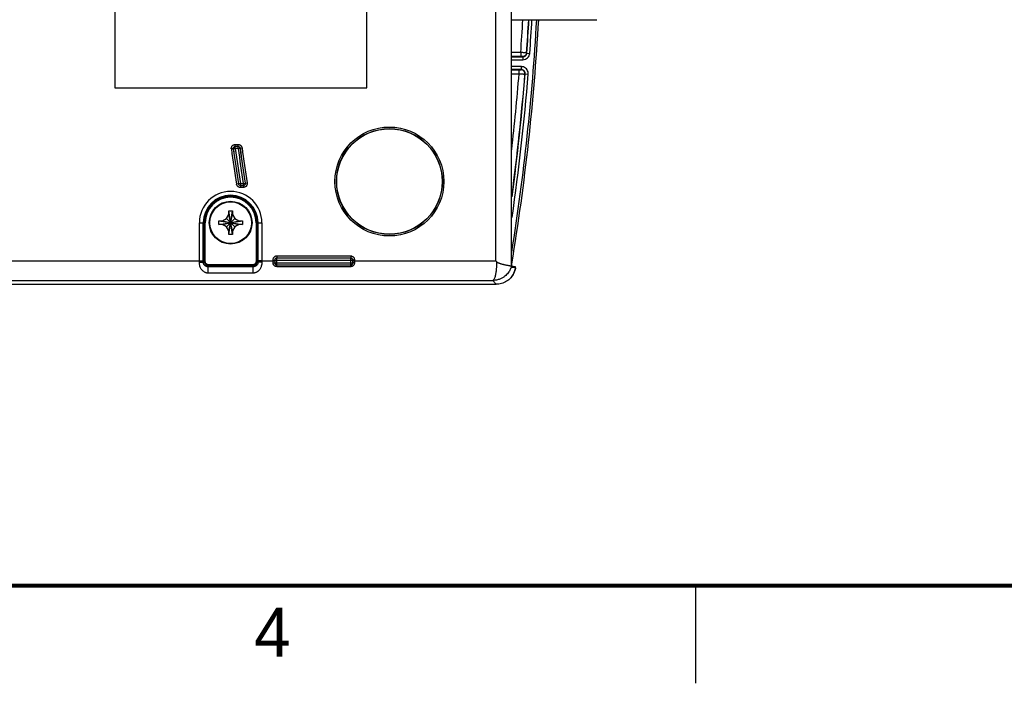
# Model space of a CAD drawing. Header units: inches. Extents: x 0 to 34, y 0 to 22.
# Tile 22 of 73: x 17.8 to 22.8, y 0 to 3.4. Entities that reach past the tile are written whole.
import ezdxf

# ---------------------------------------------------------------- set-up
doc = ezdxf.new("R2010")
doc.units = ezdxf.units.IN
doc.header["$LTSCALE"] = 1.87
doc.header["$MEASUREMENT"] = 0
doc.layers.get('0').update_dxf_attribs({"linetype": 'CONTINUOUS'})
doc.styles.get("Standard").update_dxf_attribs({"font": 'txt', "width": 0.8})

msp = doc.modelspace()

# ---------------------------------------------------------------- linework, layer by layer
at = {"color": 7, "linetype": 'CONTINUOUS'}
for p, q in [((18.2757, 5.0909), (18.2757, 3.0504)), ((19.5662, 3.0504), (19.5662, 5.0909)), ((20.2264, 2.1638), (20.2264, 3.9645)), ((20.3064, 2.1375), (20.3064, 3.8569)), ((20.3069, 2.1765), (20.3069, 3.8569)), ((20.3069, 3.3997), (20.7437, 3.3997)), ((20.3534, 3.2313), (20.3069, 3.2313)), ((20.3534, 3.2313), (20.3534, 3.2113)), ((20.3847, 3.2282), (20.3833, 3.2297)), ((20.3847, 3.2282), (20.3996, 3.2272)), ((20.3534, 3.2113), (20.3069, 3.2113)), ((20.3069, 3.2097), (20.3647, 3.2097)), ((20.3069, 3.1947), (20.3647, 3.1947)), ((20.3647, 3.2097), (20.3634, 3.2111)), ((20.3647, 3.2097), (20.3647, 3.1947)), ((20.3567, 3.1591), (20.3069, 3.1591)), ((20.3567, 3.1441), (20.3069, 3.1441)), ((20.3069, 3.1425), (20.3451, 3.1425)), ((20.3451, 3.1225), (20.3451, 3.1425)), ((20.3551, 3.1427), (20.3567, 3.1441)), ((20.3567, 3.1441), (20.3567, 3.1591)), ((20.3069, 3.1225), (20.3451, 3.1225)), ((20.3751, 3.1211), (20.3767, 3.1225)), ((20.3767, 3.1225), (20.3916, 3.1213)), ((18.2757, 3.0504), (18.276, 3.0507)), ((18.2757, 3.0504), (19.5662, 3.0504)), ((19.5662, 3.0504), (19.566, 3.0507)), ((18.8816, 2.7387), (18.8717, 2.7373)), ((18.8819, 2.7384), (18.8816, 2.7387)), ((18.8918, 2.7398), (18.8819, 2.7384)), ((18.8915, 2.7601), (18.9065, 2.7601)), ((18.8915, 2.7501), (18.8915, 2.7601)), ((18.9062, 2.7498), (18.8918, 2.7498)), ((18.8918, 2.7398), (18.8918, 2.7498)), ((18.9062, 2.7398), (18.8918, 2.7398)), ((18.9062, 2.7398), (18.9062, 2.7498)), ((18.9062, 2.7398), (18.9161, 2.7412)), ((18.9065, 2.7501), (18.9065, 2.7601)), ((18.9161, 2.7412), (18.9164, 2.7414)), ((18.9164, 2.7414), (18.9263, 2.7428)), ((18.9082, 2.5587), (18.8983, 2.5571)), ((18.9084, 2.5589), (18.9082, 2.5587)), ((18.9183, 2.5605), (18.9084, 2.5589)), ((18.9181, 2.5502), (18.9181, 2.5402)), ((18.9331, 2.5402), (18.9181, 2.5402)), ((18.9183, 2.5605), (18.9328, 2.5605)), ((18.9183, 2.5605), (18.9183, 2.5505)), ((18.9183, 2.5505), (18.9328, 2.5505)), ((18.9328, 2.5605), (18.9426, 2.5621)), ((18.9328, 2.5605), (18.9328, 2.5505)), ((18.9331, 2.5502), (18.9331, 2.5402)), ((18.9426, 2.5621), (18.9429, 2.5618)), ((18.9429, 2.5618), (18.9528, 2.5633)), ((18.8774, 2.2988), (18.8585, 2.4205)), ((18.8585, 2.2988), (18.8774, 2.4205)), ((18.826, 2.3692), (18.8466, 2.381)), ((18.8466, 2.381), (18.8585, 2.4017)), ((18.8466, 2.381), (18.8894, 2.3383)), ((18.8466, 2.3383), (18.8894, 2.381)), ((18.8585, 2.4017), (18.8585, 2.4199)), ((18.8775, 2.3177), (18.8585, 2.4017)), ((18.8585, 2.3177), (18.8775, 2.4017)), ((18.8775, 2.4199), (18.8775, 2.4017)), ((18.8775, 2.4017), (18.8894, 2.381)), ((18.8894, 2.381), (18.91, 2.3692)), ((18.7078, 2.3597), (18.7376, 2.3597)), ((18.7078, 2.1572), (18.7078, 2.3597)), ((18.7278, 2.1638), (18.7278, 2.3597)), ((18.7326, 2.1632), (18.7326, 2.3597)), ((18.7376, 2.1632), (18.7376, 2.3597)), ((18.8071, 2.3502), (18.9288, 2.3691)), ((18.8071, 2.3691), (18.9288, 2.3502)), ((18.8077, 2.3692), (18.826, 2.3692)), ((18.826, 2.3502), (18.8077, 2.3502)), ((18.826, 2.3502), (18.91, 2.3692)), ((18.826, 2.3692), (18.91, 2.3502)), ((18.8466, 2.3383), (18.826, 2.3502)), ((18.8585, 2.3177), (18.8466, 2.3383)), ((18.8894, 2.3383), (18.8775, 2.3177)), ((18.91, 2.3502), (18.8894, 2.3383)), ((18.91, 2.3692), (18.9282, 2.3692)), ((18.9282, 2.3502), (18.91, 2.3502)), ((18.9984, 2.3597), (19.0281, 2.3597)), ((18.9984, 2.3597), (18.9984, 2.1632)), ((19.0034, 2.3597), (19.0034, 2.1632)), ((19.0081, 2.3597), (19.0081, 2.1638)), ((19.0281, 2.3597), (19.0281, 2.1572)), ((18.8585, 2.2994), (18.8585, 2.3177)), ((18.8775, 2.3177), (18.8775, 2.2994)), ((19.0839, 2.1681), (19.0939, 2.1681)), ((19.0839, 2.1681), (19.0839, 2.1542)), ((19.4837, 2.1881), (19.1039, 2.1881)), ((19.1039, 2.1881), (19.1039, 2.1781)), ((19.4834, 2.1778), (19.1041, 2.1778)), ((19.1041, 2.1435), (19.1041, 2.1778)), ((19.4834, 2.1435), (19.4834, 2.1778)), ((19.4837, 2.1881), (19.4837, 2.1781)), ((19.5037, 2.1681), (19.4937, 2.1681)), ((19.5037, 2.1542), (19.5037, 2.1681)), ((17.1308, 2.1638), (18.7278, 2.1638)), ((18.7278, 2.1585), (18.7326, 2.1632)), ((18.7376, 2.1632), (18.7326, 2.1632)), ((18.7531, 2.1338), (18.7576, 2.1383)), ((18.9828, 2.1338), (18.7531, 2.1338)), ((18.7531, 2.1013), (18.7531, 2.1338)), ((18.9784, 2.1432), (18.7576, 2.1432)), ((18.7576, 2.1432), (18.7576, 2.1383)), ((18.9784, 2.1383), (18.7576, 2.1383)), ((18.9784, 2.1432), (18.9784, 2.1383)), ((18.9828, 2.1338), (18.9784, 2.1383)), ((18.9828, 2.1013), (18.9828, 2.1338)), ((18.9984, 2.1632), (19.0034, 2.1632)), ((19.0081, 2.1585), (19.0034, 2.1632)), ((19.0281, 2.1638), (19.0081, 2.1638)), ((19.0281, 2.1638), (19.0839, 2.1638)), ((19.0839, 2.1638), (19.0939, 2.1638)), ((19.0941, 2.1678), (19.4934, 2.1678)), ((19.0941, 2.1678), (19.0941, 2.1535)), ((19.0941, 2.1535), (19.4934, 2.1535)), ((19.1038, 2.136), (19.1038, 2.1432)), ((19.1038, 2.136), (19.4837, 2.136)), ((19.1041, 2.1435), (19.4834, 2.1435)), ((19.4837, 2.136), (19.4837, 2.1432)), ((19.4934, 2.1535), (19.4934, 2.1678)), ((19.4937, 2.1638), (20.2264, 2.1638)), ((20.3274, 2.1333), (20.3074, 2.1333)), ((20.3074, 2.1315), (20.3269, 2.1311)), ((18.9828, 2.1013), (18.7531, 2.1013)), ((13.941, 2.044), (20.2278, 2.044)), ((13.9579, 2.0639), (20.2109, 2.0639))]:
    msp.add_line(p, q, dxfattribs=at)
at = {"color": 2, "linetype": 'CONTINUOUS'}
msp.add_line((21.25, 0), (21.25, 0.5), dxfattribs=at)
at = {"color": 7, "linetype": 'CONTINUOUS', "const_width": 0.02}
msp.add_lwpolyline([(0.5, 0.5), (33.5, 0.5)], dxfattribs=at)
at = {"color": 7, "linetype": 'CONTINUOUS'}
for centre, radius in [((19.681, 2.5707), 0.279), ((19.681, 2.5707), 0.271), ((19.681, 2.5707), 0.27), ((18.868, 2.3597), 0.1095), ((18.868, 2.3597), 0.1067)]:
    msp.add_circle(centre, radius, dxfattribs=at)
for centre, radius, start, end in [((8.582, 4.0707), 11.8724, 350.9803, 356.75535), ((8.582, 4.0707), 11.8824, 350.69554, 356.76103), ((8.582, 4.0707), 11.8013, 355.92142, 356.73999), ((8.582, 4.0707), 11.8313, 355.92404, 356.74821), ((8.582, 4.0707), 11.8327, 355.91743, 356.74863), ((8.582, 4.0707), 11.8477, 355.91743, 356.75293), ((8.582, 4.0707), 11.8013, 353.4931, 355.39178), ((8.582, 4.0707), 11.8313, 352.3761, 355.39652), ((8.582, 4.0707), 11.8327, 352.33418, 355.40421), ((8.582, 4.0707), 11.8477, 351.82696, 355.40421), ((28.525, 4.0707), 9.7449, 187.86401, 188.935), ((28.525, 4.0707), 9.7349, 187.86401, 188.935), ((28.525, 4.0707), 9.7347, 187.86579, 188.93367), ((28.525, 4.0707), 9.7247, 187.86579, 188.93367), ((28.525, 4.0707), 9.7103, 187.87745, 188.94694), ((28.525, 4.0707), 9.7003, 187.87745, 188.94694), ((28.525, 4.0707), 9.7001, 187.8761, 188.94876), ((28.525, 4.0707), 9.6901, 187.8761, 188.94876), ((18.868, 2.3597), 0.1602, 0, 180), ((18.868, 2.3597), 0.1402, 0, 180), ((18.868, 2.3597), 0.1354, 0, 180), ((18.868, 2.3597), 0.1304, 0, 180), ((8.582, 4.0707), 11.9041, 350.60597, 350.63379), ((8.5819, 4.0707), 11.9041, 350.60597, 350.62298)]:
    msp.add_arc(centre, radius, start, end, dxfattribs=at)
for points, knots in [([(20.3833, 3.2297), (20.3832, 3.2297), (20.3828, 3.2297), (20.382, 3.2298), (20.3806, 3.2299), (20.3786, 3.23), (20.3756, 3.2302), (20.3716, 3.2304), (20.3664, 3.2307), (20.3602, 3.231), (20.3557, 3.2312), (20.3534, 3.2313)], [0, 0, 0, 0, 0.010511, 0.037217, 0.08191, 0.148943, 0.245124, 0.378435, 0.552654, 0.763553, 1, 1, 1, 1]), ([(20.3833, 3.2297), (20.3831, 3.2264), (20.3809, 3.2198), (20.3734, 3.2128), (20.3667, 3.2111), (20.3634, 3.2111)], [0, 0, 0, 0, 0.333326, 0.666674, 1, 1, 1, 1]), ([(20.3647, 3.2097), (20.3672, 3.2097), (20.3722, 3.2106), (20.3787, 3.2147), (20.3832, 3.2208), (20.3845, 3.2258), (20.3847, 3.2282)], [0, 0, 0, 0, 0.250437, 0.500043, 0.749805, 1, 1, 1, 1]), ([(20.3647, 3.1947), (20.3691, 3.1947), (20.3779, 3.1963), (20.3891, 3.2034), (20.397, 3.2142), (20.3993, 3.2228), (20.3996, 3.2272)], [0, 0, 0, 0, 0.250308, 0.499817, 0.749491, 1, 1, 1, 1]), ([(20.3634, 3.2111), (20.3633, 3.2111), (20.3632, 3.2111), (20.3629, 3.2112), (20.3625, 3.2112), (20.3618, 3.2112), (20.3608, 3.2112), (20.3594, 3.2113), (20.3577, 3.2113), (20.3556, 3.2113), (20.3541, 3.2113), (20.3534, 3.2113)], [0, 0, 0, 0, 0.010594, 0.037267, 0.081912, 0.148907, 0.245071, 0.378371, 0.552559, 0.763425, 1, 1, 1, 1]), ([(20.3451, 3.1425), (20.3455, 3.1425), (20.3464, 3.1425), (20.3477, 3.1425), (20.3489, 3.1425), (20.3502, 3.1425), (20.3515, 3.1425), (20.3528, 3.1426), (20.3539, 3.1426), (20.3546, 3.1427), (20.3551, 3.1426), (20.3551, 3.1427)], [0, 0, 0, 0, 0.129427, 0.255404, 0.381808, 0.510865, 0.642348, 0.771368, 0.885344, 0.966767, 1, 1, 1, 1]), ([(20.3751, 3.1211), (20.3754, 3.1247), (20.3739, 3.1322), (20.3662, 3.1406), (20.3588, 3.1427), (20.3551, 3.1427)], [0, 0, 0, 0, 0.333323, 0.666677, 1, 1, 1, 1]), ([(20.3916, 3.1213), (20.3919, 3.1252), (20.3913, 3.133), (20.3865, 3.1437), (20.3786, 3.1523), (20.3683, 3.1579), (20.3606, 3.1591), (20.3567, 3.1591)], [0, 0, 0, 0, 0.200661, 0.400286, 0.599989, 0.799507, 1, 1, 1, 1]), ([(20.3767, 3.1225), (20.3768, 3.1247), (20.3765, 3.1292), (20.3738, 3.1353), (20.3692, 3.1402), (20.3633, 3.1434), (20.3589, 3.1441), (20.3567, 3.1441)], [0, 0, 0, 0, 0.200319, 0.400077, 0.599944, 0.799638, 1, 1, 1, 1]), ([(20.3451, 3.1225), (20.3464, 3.1224), (20.3489, 3.1223), (20.3528, 3.1221), (20.3566, 3.1219), (20.3604, 3.1217), (20.3643, 3.1215), (20.3681, 3.1214), (20.3713, 3.1211), (20.3736, 3.1212), (20.3748, 3.121), (20.3751, 3.1211)], [0, 0, 0, 0, 0.129598, 0.255733, 0.382269, 0.51143, 0.642988, 0.772058, 0.886015, 0.967269, 1, 1, 1, 1]), ([(18.8717, 2.7373), (18.8716, 2.7383), (18.8714, 2.7404), (18.8717, 2.7438), (18.8724, 2.7461), (18.8728, 2.7472)], [0, 0, 0, 0, 0.295197, 0.626441, 1, 1, 1, 1]), ([(18.8728, 2.7472), (18.8733, 2.7485), (18.8747, 2.7512), (18.8776, 2.7547), (18.8816, 2.7577), (18.8847, 2.759), (18.8864, 2.7594)], [0, 0, 0, 0, 0.223276, 0.468471, 0.729924, 1, 1, 1, 1]), ([(18.8816, 2.7387), (18.8815, 2.7392), (18.8815, 2.7402), (18.8816, 2.7419), (18.8821, 2.7437), (18.8831, 2.7456), (18.8846, 2.7474), (18.8866, 2.7489), (18.8889, 2.7498), (18.8906, 2.7501), (18.8915, 2.7501)], [0, 0, 0, 0, 0.087058, 0.184789, 0.295022, 0.418629, 0.554375, 0.69909, 0.848526, 1, 1, 1, 1]), ([(18.8918, 2.7498), (18.8909, 2.7498), (18.8888, 2.7495), (18.886, 2.7482), (18.8835, 2.7458), (18.8819, 2.7424), (18.8817, 2.7398), (18.8819, 2.7384)], [0, 0, 0, 0, 0.168704, 0.351422, 0.549651, 0.765085, 1, 1, 1, 1]), ([(18.9161, 2.7412), (18.916, 2.7422), (18.9154, 2.7443), (18.9134, 2.7471), (18.9102, 2.7493), (18.9076, 2.7498), (18.9062, 2.7498)], [0, 0, 0, 0, 0.217549, 0.455208, 0.715303, 1, 1, 1, 1]), ([(18.9065, 2.7601), (18.9075, 2.7601), (18.9096, 2.7599), (18.9116, 2.7594), (18.9127, 2.7591)], [0, 0, 0, 0, 0.471533, 1, 1, 1, 1]), ([(18.9065, 2.7501), (18.907, 2.7501), (18.908, 2.75), (18.9097, 2.7496), (18.9114, 2.7488), (18.9131, 2.7476), (18.9147, 2.746), (18.9158, 2.7439), (18.9163, 2.7423), (18.9164, 2.7414)], [0, 0, 0, 0, 0.104308, 0.22126, 0.352503, 0.498141, 0.656582, 0.824811, 1, 1, 1, 1]), ([(18.9127, 2.7591), (18.9139, 2.7587), (18.9163, 2.7576), (18.9198, 2.7552), (18.9228, 2.7519), (18.9252, 2.7477), (18.9261, 2.7445), (18.9263, 2.7428)], [0, 0, 0, 0, 0.16848, 0.355425, 0.55883, 0.774867, 1, 1, 1, 1]), ([(18.9118, 2.5412), (18.9107, 2.5416), (18.9082, 2.5427), (18.9048, 2.545), (18.9018, 2.5483), (18.8994, 2.5524), (18.8986, 2.5555), (18.8983, 2.5571)], [0, 0, 0, 0, 0.170489, 0.359569, 0.564604, 0.778586, 1, 1, 1, 1]), ([(18.9181, 2.5502), (18.9176, 2.5502), (18.9165, 2.5503), (18.9149, 2.5507), (18.9131, 2.5515), (18.9114, 2.5526), (18.9099, 2.5543), (18.9087, 2.5563), (18.9083, 2.5579), (18.9082, 2.5587)], [0, 0, 0, 0, 0.105401, 0.22351, 0.355929, 0.50281, 0.662068, 0.828198, 1, 1, 1, 1]), ([(18.9084, 2.5589), (18.9086, 2.5579), (18.9092, 2.5559), (18.9112, 2.5531), (18.9144, 2.551), (18.9169, 2.5505), (18.9183, 2.5505)], [0, 0, 0, 0, 0.217901, 0.45571, 0.715705, 1, 1, 1, 1]), ([(18.9181, 2.5402), (18.9171, 2.5402), (18.915, 2.5404), (18.9129, 2.5409), (18.9118, 2.5412)], [0, 0, 0, 0, 0.471684, 1, 1, 1, 1]), ([(18.9328, 2.5505), (18.9337, 2.5505), (18.9357, 2.5508), (18.9386, 2.5522), (18.9411, 2.5546), (18.9427, 2.5581), (18.9428, 2.5607), (18.9426, 2.5621)], [0, 0, 0, 0, 0.168452, 0.351076, 0.549278, 0.764741, 1, 1, 1, 1]), ([(18.9429, 2.5618), (18.943, 2.5613), (18.9431, 2.5602), (18.943, 2.5585), (18.9425, 2.5567), (18.9415, 2.5548), (18.9401, 2.553), (18.9381, 2.5514), (18.9357, 2.5505), (18.9339, 2.5502), (18.9331, 2.5502)], [0, 0, 0, 0, 0.086953, 0.184621, 0.294866, 0.418605, 0.55456, 0.699432, 0.848819, 1, 1, 1, 1]), ([(18.9518, 2.5533), (18.9513, 2.552), (18.95, 2.5493), (18.9471, 2.5457), (18.9431, 2.5427), (18.9399, 2.5414), (18.9382, 2.5409)], [0, 0, 0, 0, 0.223333, 0.46871, 0.730237, 1, 1, 1, 1]), ([(18.9528, 2.5633), (18.953, 2.5624), (18.9532, 2.5602), (18.9529, 2.5568), (18.9523, 2.5545), (18.9518, 2.5533)], [0, 0, 0, 0, 0.294984, 0.626192, 1, 1, 1, 1]), ([(18.8585, 2.4205), (18.8606, 2.4206), (18.8648, 2.4207), (18.8711, 2.4207), (18.8753, 2.4206), (18.8774, 2.4205)], [0, 0, 0, 0, 0.332868, 0.667132, 1, 1, 1, 1]), ([(18.8585, 2.4199), (18.8585, 2.42), (18.8585, 2.4202), (18.8585, 2.4204), (18.8585, 2.4205)], [0, 0, 0, 0, 0.49984, 1, 1, 1, 1]), ([(18.8774, 2.4205), (18.8774, 2.4204), (18.8775, 2.4202), (18.8775, 2.42), (18.8775, 2.4199)], [0, 0, 0, 0, 0.499918, 1, 1, 1, 1]), ([(18.807, 2.3597), (18.807, 2.3607), (18.807, 2.3628), (18.807, 2.366), (18.8071, 2.3681), (18.8071, 2.3691)], [0, 0, 0, 0, 0.334958, 0.668219, 1, 1, 1, 1]), ([(18.8071, 2.3502), (18.8071, 2.3512), (18.807, 2.3533), (18.807, 2.3565), (18.807, 2.3586), (18.807, 2.3597)], [0, 0, 0, 0, 0.331669, 0.664941, 1, 1, 1, 1]), ([(18.8071, 2.3691), (18.8072, 2.3691), (18.8074, 2.3691), (18.8076, 2.3691), (18.8077, 2.3692)], [0, 0, 0, 0, 0.499932, 1, 1, 1, 1]), ([(18.8077, 2.3502), (18.8076, 2.3502), (18.8074, 2.3502), (18.8072, 2.3502), (18.8071, 2.3502)], [0, 0, 0, 0, 0.500073, 1, 1, 1, 1]), ([(18.9282, 2.3692), (18.9283, 2.3691), (18.9285, 2.3691), (18.9287, 2.3691), (18.9288, 2.3691)], [0, 0, 0, 0, 0.49984, 1, 1, 1, 1]), ([(18.9288, 2.3502), (18.9287, 2.3502), (18.9285, 2.3502), (18.9283, 2.3502), (18.9282, 2.3502)], [0, 0, 0, 0, 0.499932, 1, 1, 1, 1]), ([(18.9288, 2.3691), (18.9288, 2.3681), (18.9289, 2.366), (18.929, 2.3628), (18.929, 2.3607), (18.929, 2.3597)], [0, 0, 0, 0, 0.331669, 0.664941, 1, 1, 1, 1]), ([(18.929, 2.3597), (18.929, 2.3586), (18.929, 2.3565), (18.9289, 2.3533), (18.9288, 2.3512), (18.9288, 2.3502)], [0, 0, 0, 0, 0.334958, 0.668219, 1, 1, 1, 1]), ([(18.8585, 2.2988), (18.8585, 2.2989), (18.8585, 2.2991), (18.8585, 2.2993), (18.8585, 2.2994)], [0, 0, 0, 0, 0.499918, 1, 1, 1, 1]), ([(18.8774, 2.2988), (18.8753, 2.2987), (18.8711, 2.2986), (18.8648, 2.2986), (18.8606, 2.2987), (18.8585, 2.2988)], [0, 0, 0, 0, 0.332868, 0.667132, 1, 1, 1, 1]), ([(18.8775, 2.2994), (18.8775, 2.2993), (18.8775, 2.2991), (18.8774, 2.2989), (18.8774, 2.2988)], [0, 0, 0, 0, 0.49984, 1, 1, 1, 1]), ([(19.0967, 2.1867), (19.0954, 2.1862), (19.0927, 2.1848), (19.0891, 2.1818), (19.0862, 2.1778), (19.0849, 2.1747), (19.0845, 2.1731)], [0, 0, 0, 0, 0.227037, 0.474225, 0.734639, 1, 1, 1, 1]), ([(19.1039, 2.1781), (19.1033, 2.1781), (19.1021, 2.178), (19.1002, 2.1774), (19.0983, 2.1765), (19.0965, 2.1749), (19.095, 2.1729), (19.0941, 2.1706), (19.0939, 2.1689), (19.0939, 2.1681)], [0, 0, 0, 0, 0.109761, 0.233242, 0.370771, 0.52047, 0.678172, 0.838889, 1, 1, 1, 1]), ([(19.1041, 2.1778), (19.103, 2.1778), (19.1007, 2.1774), (19.0974, 2.1755), (19.0948, 2.1722), (19.0941, 2.1693), (19.0941, 2.1678)], [0, 0, 0, 0, 0.214969, 0.4515, 0.712299, 1, 1, 1, 1]), ([(19.1039, 2.1881), (19.1027, 2.1881), (19.1003, 2.1879), (19.0979, 2.1872), (19.0967, 2.1867)], [0, 0, 0, 0, 0.470497, 1, 1, 1, 1]), ([(19.4934, 2.1678), (19.4934, 2.1689), (19.493, 2.1713), (19.4911, 2.1746), (19.4878, 2.1771), (19.4849, 2.1778), (19.4834, 2.1778)], [0, 0, 0, 0, 0.214969, 0.4515, 0.712299, 1, 1, 1, 1]), ([(19.4886, 2.1768), (19.4878, 2.1772), (19.4862, 2.1779), (19.4845, 2.1781), (19.4837, 2.1781)], [0, 0, 0, 0, 0.499388, 1, 1, 1, 1]), ([(19.4937, 2.1681), (19.4937, 2.1686), (19.4936, 2.1699), (19.4931, 2.1717), (19.4921, 2.1737), (19.4906, 2.1755), (19.4893, 2.1764), (19.4886, 2.1768)], [0, 0, 0, 0, 0.161849, 0.343927, 0.546721, 0.76746, 1, 1, 1, 1]), ([(19.5024, 2.1752), (19.5019, 2.1766), (19.5005, 2.1793), (19.4975, 2.1829), (19.4935, 2.1858), (19.4903, 2.187), (19.4887, 2.1874)], [0, 0, 0, 0, 0.227037, 0.474225, 0.734639, 1, 1, 1, 1]), ([(19.5037, 2.1681), (19.5037, 2.1692), (19.5035, 2.1717), (19.5028, 2.174), (19.5024, 2.1752)], [0, 0, 0, 0, 0.470497, 1, 1, 1, 1]), ([(20.3074, 2.1469), (20.3072, 2.1514), (20.307, 2.1613), (20.3069, 2.1712), (20.3069, 2.1765)], [0, 0, 0, 0, 0.465608, 1, 1, 1, 1]), ([(18.7078, 2.1572), (18.7111, 2.1572), (18.7173, 2.1569), (18.7227, 2.1582), (18.7276, 2.1576), (18.7278, 2.1585)], [0, 0, 0, 0, 0.492803, 0.857144, 1, 1, 1, 1]), ([(18.7531, 2.1013), (18.7517, 2.1013), (18.7486, 2.1015), (18.744, 2.1023), (18.7392, 2.1039), (18.7345, 2.1061), (18.7299, 2.1091), (18.7255, 2.1127), (18.7214, 2.1171), (18.7175, 2.1224), (18.7138, 2.129), (18.7107, 2.1369), (18.7084, 2.1465), (18.7078, 2.1535), (18.7078, 2.1572)], [0, 0, 0, 0, 0.054835, 0.113789, 0.176817, 0.243112, 0.311561, 0.381555, 0.455735, 0.537825, 0.631232, 0.738021, 0.860287, 1, 1, 1, 1]), ([(18.7278, 2.1585), (18.7278, 2.1594), (18.7278, 2.1612), (18.7278, 2.1629), (18.7278, 2.1638)], [0, 0, 0, 0, 0.499773, 1, 1, 1, 1]), ([(18.7531, 2.1338), (18.7523, 2.1338), (18.7506, 2.1339), (18.7481, 2.1343), (18.7454, 2.1349), (18.7428, 2.1359), (18.7402, 2.1372), (18.7378, 2.1388), (18.7355, 2.1407), (18.7333, 2.1431), (18.7312, 2.146), (18.7294, 2.1495), (18.7281, 2.1537), (18.7278, 2.1568), (18.7278, 2.1585)], [0, 0, 0, 0, 0.061829, 0.12799, 0.19797, 0.270367, 0.343526, 0.41651, 0.491827, 0.572871, 0.662484, 0.762212, 0.873898, 1, 1, 1, 1]), ([(18.7576, 2.1383), (18.7553, 2.1383), (18.7504, 2.1389), (18.7433, 2.1422), (18.7372, 2.1479), (18.7334, 2.1553), (18.7326, 2.1607), (18.7326, 2.1632)], [0, 0, 0, 0, 0.175737, 0.372027, 0.589898, 0.806619, 1, 1, 1, 1]), ([(18.7576, 2.1432), (18.7557, 2.1432), (18.7518, 2.1438), (18.7462, 2.1464), (18.7413, 2.151), (18.7382, 2.1569), (18.7376, 2.1612), (18.7376, 2.1632)], [0, 0, 0, 0, 0.175578, 0.371712, 0.589678, 0.806744, 1, 1, 1, 1]), ([(19.0034, 2.1632), (19.0034, 2.161), (19.0027, 2.1561), (18.9994, 2.149), (18.9937, 2.1429), (18.9863, 2.1391), (18.9809, 2.1383), (18.9784, 2.1383)], [0, 0, 0, 0, 0.175737, 0.372027, 0.589898, 0.806619, 1, 1, 1, 1]), ([(18.9984, 2.1632), (18.9984, 2.1614), (18.9978, 2.1575), (18.9952, 2.1518), (18.9906, 2.147), (18.9847, 2.1439), (18.9804, 2.1432), (18.9784, 2.1432)], [0, 0, 0, 0, 0.175578, 0.371712, 0.589678, 0.806744, 1, 1, 1, 1]), ([(19.0081, 2.1585), (19.0081, 2.1569), (19.0078, 2.1539), (19.0066, 2.1498), (19.005, 2.1464), (19.0031, 2.1436), (19.001, 2.1412), (18.9989, 2.1393), (18.9967, 2.1378), (18.9946, 2.1366), (18.9925, 2.1357), (18.9903, 2.1349), (18.988, 2.1343), (18.9855, 2.1339), (18.9837, 2.1338), (18.9828, 2.1338)], [0, 0, 0, 0, 0.12149, 0.228954, 0.324586, 0.410784, 0.48951, 0.561568, 0.627328, 0.688165, 0.746432, 0.80483, 0.865861, 0.930839, 1, 1, 1, 1]), ([(19.0281, 2.1572), (19.0281, 2.1536), (19.0276, 2.1469), (19.0255, 2.1377), (19.0225, 2.1299), (19.0191, 2.1235), (19.0155, 2.1182), (19.0117, 2.114), (19.0079, 2.1105), (19.0041, 2.1078), (19.0003, 2.1056), (18.9964, 2.1038), (18.9922, 2.1024), (18.9876, 2.1015), (18.9844, 2.1013), (18.9828, 2.1013)], [0, 0, 0, 0, 0.134639, 0.252379, 0.355053, 0.445305, 0.52554, 0.597044, 0.660692, 0.718281, 0.772384, 0.82572, 0.8807, 0.938643, 1, 1, 1, 1]), ([(19.0081, 2.1638), (19.0081, 2.1629), (19.0081, 2.1612), (19.0081, 2.1594), (19.0081, 2.1585)], [0, 0, 0, 0, 0.499829, 1, 1, 1, 1]), ([(19.0281, 2.1572), (19.0248, 2.1572), (19.0187, 2.1569), (19.0132, 2.1582), (19.0084, 2.1576), (19.0081, 2.1585)], [0, 0, 0, 0, 0.492797, 0.857138, 1, 1, 1, 1]), ([(19.0839, 2.1542), (19.0855, 2.1542), (19.0887, 2.1542), (19.0913, 2.1537), (19.0938, 2.1537), (19.0939, 2.1532)], [0, 0, 0, 0, 0.492764, 0.856459, 1, 1, 1, 1]), ([(19.0839, 2.1542), (19.0839, 2.1531), (19.0841, 2.1509), (19.0848, 2.1487), (19.0852, 2.1476)], [0, 0, 0, 0, 0.471184, 1, 1, 1, 1]), ([(19.0852, 2.1476), (19.0857, 2.1464), (19.0871, 2.1439), (19.0902, 2.1407), (19.0941, 2.1381), (19.0988, 2.1364), (19.1022, 2.136), (19.1038, 2.136)], [0, 0, 0, 0, 0.172361, 0.362656, 0.567755, 0.78201, 1, 1, 1, 1]), ([(19.0939, 2.1532), (19.0939, 2.1526), (19.094, 2.1514), (19.0945, 2.1495), (19.0955, 2.1476), (19.097, 2.1458), (19.099, 2.1444), (19.1013, 2.1434), (19.103, 2.1432), (19.1038, 2.1432)], [0, 0, 0, 0, 0.11168, 0.236143, 0.37341, 0.521854, 0.678223, 0.838471, 1, 1, 1, 1]), ([(19.0941, 2.1535), (19.0941, 2.1524), (19.0945, 2.15), (19.0964, 2.1467), (19.0998, 2.1442), (19.1026, 2.1435), (19.1041, 2.1435)], [0, 0, 0, 0, 0.214969, 0.4515, 0.712299, 1, 1, 1, 1]), ([(19.4834, 2.1435), (19.4846, 2.1435), (19.4869, 2.1439), (19.4902, 2.1458), (19.4928, 2.1491), (19.4934, 2.152), (19.4934, 2.1535)], [0, 0, 0, 0, 0.214969, 0.4515, 0.712299, 1, 1, 1, 1]), ([(19.4837, 2.1432), (19.4843, 2.1432), (19.4855, 2.1433), (19.4872, 2.1438), (19.4891, 2.1447), (19.4909, 2.1461), (19.4924, 2.148), (19.4935, 2.1505), (19.4937, 2.1523), (19.4937, 2.1532)], [0, 0, 0, 0, 0.104802, 0.221285, 0.351027, 0.494394, 0.650928, 0.820035, 1, 1, 1, 1]), ([(19.4837, 2.136), (19.4848, 2.136), (19.4872, 2.1362), (19.4894, 2.1367), (19.4906, 2.1371)], [0, 0, 0, 0, 0.475009, 1, 1, 1, 1]), ([(19.4906, 2.1371), (19.4918, 2.1375), (19.4944, 2.1386), (19.4979, 2.1411), (19.501, 2.1446), (19.5024, 2.1475), (19.5029, 2.149)], [0, 0, 0, 0, 0.226031, 0.471315, 0.733112, 1, 1, 1, 1]), ([(19.5037, 2.1542), (19.5021, 2.1542), (19.4989, 2.1542), (19.4963, 2.1537), (19.4938, 2.1537), (19.4937, 2.1532)], [0, 0, 0, 0, 0.492764, 0.856459, 1, 1, 1, 1]), ([(19.5029, 2.149), (19.5029, 2.149), (19.5034, 2.1507), (19.5037, 2.1525), (19.5037, 2.1542)], [0, 0, 0, 0, 0.031929, 1, 1, 1, 1]), ([(20.2301, 2.1597), (20.2301, 2.1567), (20.2299, 2.1508), (20.2296, 2.1421), (20.229, 2.1334), (20.2283, 2.1247), (20.2274, 2.1157), (20.2263, 2.1065), (20.2248, 2.0973), (20.223, 2.0882), (20.2208, 2.0798), (20.2182, 2.0725), (20.2153, 2.067), (20.2124, 2.0642), (20.2109, 2.0639)], [0, 0, 0, 0, 0.089792, 0.176671, 0.262972, 0.350547, 0.440758, 0.534006, 0.628917, 0.722361, 0.810755, 0.889772, 0.954004, 1, 1, 1, 1]), ([(20.3036, 2.1292), (20.3025, 2.1263), (20.3, 2.1204), (20.2952, 2.1116), (20.2891, 2.1027), (20.2813, 2.0937), (20.2716, 2.085), (20.2599, 2.077), (20.2458, 2.0702), (20.2293, 2.0652), (20.2172, 2.064), (20.2109, 2.0639)], [0, 0, 0, 0, 0.076734, 0.159088, 0.248957, 0.347373, 0.454721, 0.57196, 0.700778, 0.842733, 1, 1, 1, 1]), ([(20.2264, 2.1638), (20.2271, 2.1631), (20.2283, 2.1617), (20.2295, 2.1604), (20.2301, 2.1597)], [0, 0, 0, 0, 0.501026, 1, 1, 1, 1]), ([(20.326, 2.1256), (20.3244, 2.1172), (20.3188, 2.0998), (20.3035, 2.0767), (20.2818, 2.0583), (20.2559, 2.0467), (20.2371, 2.044), (20.2278, 2.044)], [0, 0, 0, 0, 0.187467, 0.391608, 0.594061, 0.797876, 1, 1, 1, 1]), ([(20.2301, 2.1597), (20.231, 2.1588), (20.233, 2.1571), (20.2366, 2.1551), (20.2406, 2.1533), (20.245, 2.1516), (20.2498, 2.15), (20.2549, 2.1486), (20.2603, 2.1471), (20.2659, 2.1458), (20.2718, 2.1445), (20.2778, 2.1432), (20.284, 2.142), (20.29, 2.1409), (20.2956, 2.1399), (20.3004, 2.139), (20.3039, 2.1383), (20.3058, 2.1378), (20.3064, 2.1375)], [0, 0, 0, 0, 0.046755, 0.098124, 0.152882, 0.211588, 0.274358, 0.340973, 0.410797, 0.482954, 0.558042, 0.6358, 0.714811, 0.79254, 0.865168, 0.928001, 0.975748, 1, 1, 1, 1]), ([(20.3079, 2.1368), (20.3077, 2.1369), (20.3074, 2.1371), (20.3069, 2.1373), (20.3065, 2.1375), (20.3064, 2.1375)], [0, 0, 0, 0, 0.338547, 0.671863, 1, 1, 1, 1]), ([(20.3074, 2.1315), (20.3069, 2.1315), (20.3077, 2.1344), (20.3077, 2.1355), (20.3079, 2.1368)], [0, 0, 0, 0, 0.251451, 1, 1, 1, 1]), ([(20.3188, 2.1026), (20.3193, 2.1035), (20.3225, 2.1111), (20.3249, 2.119), (20.3262, 2.1261)], [0, 0, 0, 0, 0.122023, 1, 1, 1, 1]), ([(20.3205, 2.1347), (20.3216, 2.1345), (20.3228, 2.1343), (20.3239, 2.134), (20.324, 2.134)], [0, 0, 0, 0, 0.989474, 1, 1, 1, 1]), ([(20.3264, 2.1276), (20.3259, 2.1282), (20.3249, 2.1294), (20.3239, 2.1306), (20.3234, 2.1312)], [0, 0, 0, 0, 0.499968, 1, 1, 1, 1]), ([(20.3049, 2.0802), (20.3061, 2.0817), (20.31, 2.0868), (20.3135, 2.0922), (20.3157, 2.0962)], [0, 0, 0, 0, 0.300768, 1, 1, 1, 1]), ([(20.2278, 2.044), (20.2259, 2.0462), (20.2222, 2.0507), (20.2166, 2.0573), (20.2128, 2.0617), (20.2109, 2.0639)], [0, 0, 0, 0, 0.333173, 0.666506, 1, 1, 1, 1])]:
    msp.add_open_spline(points, degree=3, knots=knots, dxfattribs=at)
for points in [[(18.8864, 2.7594), (18.8881, 2.7598), (18.8898, 2.7601), (18.8915, 2.7601)], [(18.9344, 2.5403), (18.9339, 2.5403), (18.9335, 2.5402), (18.9331, 2.5402)], [(18.9382, 2.5409), (18.937, 2.5406), (18.9357, 2.5404), (18.9344, 2.5403)], [(19.0845, 2.1731), (19.0841, 2.1714), (19.0839, 2.1697), (19.0839, 2.1681)], [(19.4887, 2.1874), (19.4871, 2.1879), (19.4854, 2.1881), (19.4837, 2.1881)], [(20.3064, 2.1375), (20.3056, 2.1347), (20.3047, 2.1319), (20.3036, 2.1292)], [(20.3079, 2.1368), (20.3076, 2.1402), (20.3075, 2.1435), (20.3074, 2.1469)], [(20.3079, 2.1372), (20.3088, 2.137), (20.3096, 2.1369), (20.3105, 2.1367)], [(20.3105, 2.1367), (20.3122, 2.1364), (20.3139, 2.1361), (20.3155, 2.1357)], [(20.3155, 2.1357), (20.3172, 2.1354), (20.3188, 2.1351), (20.3205, 2.1347)], [(20.3264, 2.1276), (20.3263, 2.127), (20.3261, 2.1263), (20.326, 2.1256)], [(20.3262, 2.1261), (20.3263, 2.1266), (20.3264, 2.1271), (20.3264, 2.1276)], [(20.299, 2.0737), (20.301, 2.0758), (20.303, 2.078), (20.3049, 2.0802)], [(20.3157, 2.0962), (20.3168, 2.0983), (20.3179, 2.1004), (20.3188, 2.1026)]]:
    msp.add_open_spline(points, degree=3, dxfattribs=at)

# ---------------------------------------------------------------- texts
at = {"color": 2, "linetype": 'CONTINUOUS'}
msp.add_text('4', height=0.25, dxfattribs=at).set_placement((18.9884, 0.1369))

doc.saveas('drawing.dxf')
